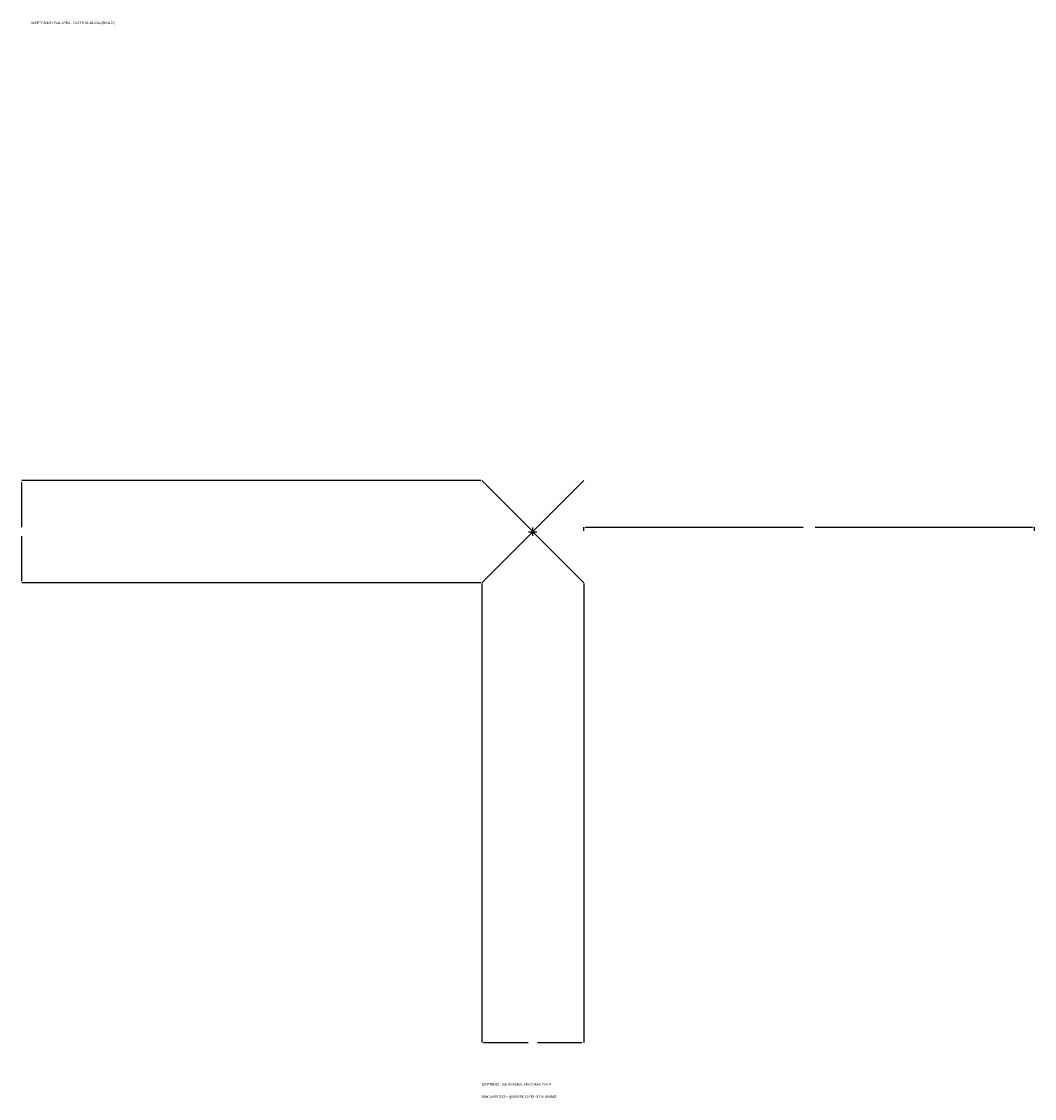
# Model space of a CAD drawing. Extents: x -1702 to 1670, y -1887 to 1698.
import ezdxf

# ---------------------------------------------------------------- set-up
doc = ezdxf.new("R2010")
doc.units = 0
for name, color, linetype in [('GP_MAF_zona_bezopasnosti', 1, 'Continuous'), ('ZSK_DANNYE', 3, 'Continuous'), ('ZSK_KONTUR', 7, 'Continuous'), ('ZSK_RAZMERY', 8, 'Continuous')]:
    doc.layers.add(name, color=color, linetype=linetype)
doc.dimstyles.new('ORION', dxfattribs={"dimtxt": 10.2, "dimasz": 6.12, "dimexe": 1.25, "dimexo": 3.06, "dimtad": 1, "dimcen": 2.5, "dimazin": 3, "dimtfac": 1, "dimtmove": 0, "dimatfit": 3})

# ---------------------------------------------------------------- blocks, each defined once
blk = doc.blocks.new('_CLOSEDFILLED')
at = {"color": 0, "linetype": 'BYBLOCK'}
blk.add_solid([(-1, 0.16), (0, 0), (-1, -0.16)], dxfattribs=at)
blk = doc.blocks.new('*D1')
for p, q in [((-170, -173.06), (-170, -1700.6)), ((170, -173.06), (170, -1700.6)), ((-163.88, -1700.6), (-15.3, -1700.6)), ((15.3, -1700.6), (163.88, -1700.6))]:
    blk.add_line(p, q)
at = {"layer": 'Defpoints'}
for p in [(-170, -170), (170, -170), (-170, -1700.6)]:
    blk.add_point(p, dxfattribs=at)
at = {"layer": 'ZSK_RAZMERY', "xscale": 6.119999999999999, "yscale": 6.119999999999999, "rotation": 180}
blk.add_blockref('_CLOSEDFILLED', (-170, -1700.6), dxfattribs=at)
at = {"layer": 'ZSK_RAZMERY', "xscale": 6.119999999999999, "yscale": 6.119999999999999}
blk.add_blockref('_CLOSEDFILLED', (170, -1700.6), dxfattribs=at)
blk = doc.blocks.new('*D2')
for p, q in [((-173.06, 170), (-1700.6, 170)), ((-1700.6, 15.3), (-1700.6, 163.88)), ((-1700.6, -163.88), (-1700.6, -15.3)), ((-173.06, -170), (-1700.6, -170))]:
    blk.add_line(p, q)
at = {"layer": 'Defpoints'}
for p in [(-170, 170), (-1700.6, -170), (-170, -170)]:
    blk.add_point(p, dxfattribs=at)
at = {"layer": 'ZSK_RAZMERY', "xscale": 6.119999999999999, "yscale": 6.119999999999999}
for p, rotation in [((-1700.6, 170), 90), ((-1700.6, -170), 270)]:
    blk.add_blockref('_CLOSEDFILLED', p, dxfattribs=dict(at, rotation=rotation))
blk = doc.blocks.new('*D3')
for p, q in [((170, 3.06), (170, 15.3)), ((176.12, 15.3), (899.6, 15.3)), ((940.4, 15.3), (1663.88, 15.3)), ((1670, 3.06), (1670, 15.3))]:
    blk.add_line(p, q)
at = {"layer": 'Defpoints'}
for p in [(170, 15.3), (170, 0), (1670, 0)]:
    blk.add_point(p, dxfattribs=at)
at = {"layer": 'ZSK_RAZMERY', "xscale": 6.119999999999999, "yscale": 6.119999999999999, "rotation": 180}
blk.add_blockref('_CLOSEDFILLED', (170, 15.3), dxfattribs=at)
at = {"layer": 'ZSK_RAZMERY', "xscale": 6.119999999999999, "yscale": 6.119999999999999}
blk.add_blockref('_CLOSEDFILLED', (1670, 15.3), dxfattribs=at)
blk = doc.blocks.new('B1')
at = {"layer": 'ZSK_KONTUR'}
for p, q in [((-170, -170), (170, 170)), ((-170, 170), (170, -170))]:
    blk.add_line(p, q, dxfattribs=at)
at = {"layer": 'ZSK_RAZMERY'}
for p, q in [((-13.6, 0), (13.6, 0)), ((0, -13.6), (0, 13.6))]:
    blk.add_line(p, q, dxfattribs=at)
at = {"layer": 'GP_MAF_zona_bezopasnosti', "color": 1}
blk.add_text('SAFETY ZONE / FALL AREA - GOST R 52169-2012 (EN 1176)', height=7.14, dxfattribs=at).set_placement((-1670, 1690.4))
at = {"layer": 'ZSK_RAZMERY'}
dim = blk.add_linear_dim(base=(-1700.6, -170), p1=(-170, -170), p2=(-170, 170), angle=90, dimstyle='ORION', dxfattribs=at)
dim.commit()
dim.dimension.update_dxf_attribs({"geometry": '*D2', "text_midpoint": (-1700.6, 0)})
for base, p1, p2, picture, middle in [((170, 15.3), (170, 0), (1670, 0), '*D3', (920, 15.3)), ((-170, -1700.6), (-170, -170), (170, -170), '*D1', (0, -1700.6))]:
    dim = blk.add_linear_dim(base=base, p1=p1, p2=p2, dimstyle='ORION', dxfattribs=at)
    dim.commit()
    dim.dimension.update_dxf_attribs({"geometry": picture, "text_midpoint": middle})

msp = doc.modelspace()

# ---------------------------------------------------------------- block references
msp.add_blockref('B1', (0, 0))

# ---------------------------------------------------------------- texts
at = {"layer": 'ZSK_DANNYE', "color": 3}
msp.add_text('SD-PSB-52 - top view plan, dimensions in mm', height=8.16, dxfattribs=at).set_placement((-170, -1843.4))
at = {"layer": 'ZSK_DANNYE', "color": 7}
msp.add_text('Base point (0,0) = geometric center of the product', height=8.16, dxfattribs=at).set_placement((-170, -1884.2))

doc.saveas('drawing.dxf')
